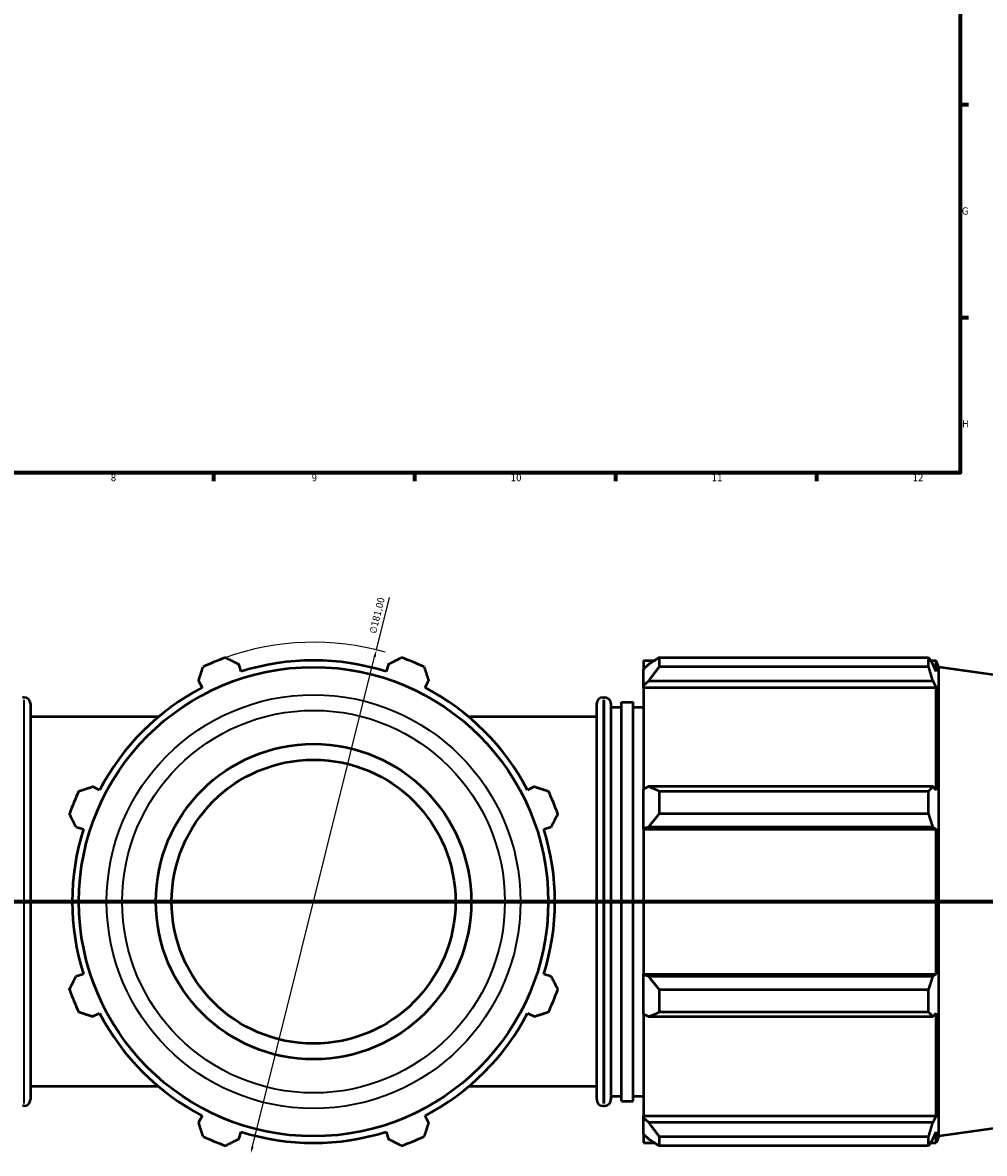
# Model space of a CAD drawing. Header units: millimetres. Extents: x -9 to 1578, y -217 to 1430.
# Tile 4 of 12: x 494 to 829, y -217 to 177. Entities that reach past the tile are written whole.
import ezdxf

# ---------------------------------------------------------------- set-up
doc = ezdxf.new("R2010")
doc.units = ezdxf.units.MM
doc.linetypes.add('CHAIN', pattern=[0.7087, 0.4724, -0.0591, 0.1181, -0.0591])
for name, color, linetype, lineweight in [('Border (ISO)', 7, 'Continuous', 70), ('Dimension (ISO)', 7, 'Continuous', 25), ('Section Line (ISO)', 7, 'CHAIN', 70), ('Visible (ISO)', 7, 'Continuous', 50), ('Visible Narrow (ISO)', 7, 'Continuous', 35)]:
    doc.layers.add(name, color=color, linetype=linetype, lineweight=lineweight)
doc.styles.add('Note Text (ISO)', font='tahoma.ttf')
doc.dimstyles.new('Default (ISO)', dxfattribs={"dimtxt": 2.5, "dimasz": 2.5, "dimexe": 3.175, "dimexo": 0, "dimgap": 0.762, "dimtad": 1, "dimrnd": 1e-08, "dimzin": 0, "dimtxsty": 'Note Text (ISO)', "dimcen": 0.09, "dimdle": 10, "dimclrd": 256, "dimclre": 256, "dimclrt": 232, "dimazin": 0, "dimtfac": 1.40208, "dimtmove": 0, "dimatfit": 3, "dimfxl": 1, "dimtolj": 1, "dimtzin": 0, "dimlwd": -1, "dimlwe": -1, "dimarcsym": 0})

# ---------------------------------------------------------------- blocks, each defined once
blk = doc.blocks.new('Borders Default Border')
at = {"layer": 'Border (ISO)'}
for p, q in [((821, 148.5), (823.9, 148.5)), ((821, 74.25), (823.9, 74.25)), ((560.67, 20), (560.67, 17.1)), ((630.75, 20), (630.75, 17.1)), ((700.83, 20), (700.83, 17.1)), ((770.92, 20), (770.92, 17.1))]:
    blk.add_line(p, q, dxfattribs=at)
at = {"layer": 'Border (ISO)', "flags": 128}
blk.add_lwpolyline([(20, 20), (20, 574), (821, 574), (821, 20), (20, 20)], dxfattribs=at)
at = {"layer": 'Border (ISO)', "color": 232, "true_color": 0xca0064, "char_height": 2.5, "attachment_point": 7, "style": 'Note Text (ISO)'}
for s, insert in [('G', (821.61, 110.08)), ('H', (821.74, 35.88)), ('8', (524.81, 17.04)), ('9', (594.88, 17.05)), ('10', (664.29, 17.05)), ('11', (734.37, 17.1)), ('12', (804.46, 17.1))]:
    blk.add_mtext(s, dxfattribs=dict(at, insert=insert))
blk = doc.blocks.new('2dTransSection0')
at = {"layer": 'Section Line (ISO)', "linetype": 'CHAIN'}
blk.add_line((153.75, -129.56), (1049.9, -129.56), dxfattribs=at)
blk = doc.blocks.new('*D15')
at = {"layer": 'Defpoints', "color": 0, "transparency": 16777216}
for p in [(617.43, -41.75), (573.63, -217.37)]:
    blk.add_point(p, dxfattribs=at)
at = {"layer": 'Dimension (ISO)', "transparency": 16777216}
for p, q in [((617.43, -41.75), (622, -23.43)), ((574.24, -214.95), (616.82, -44.18))]:
    blk.add_line(p, q, dxfattribs=at)
blk.add_arc((595.53, -129.56), 90.5, 73.9873, 109.792, dxfattribs=at)
for points in [[(616.42, -44.08), (617.23, -44.28), (617.43, -41.75)], [(573.83, -214.85), (574.64, -215.05), (573.63, -217.37)]]:
    blk.add_solid(points, dxfattribs=at)
at = {"layer": 'Dimension (ISO)', "color": 232, "true_color": 0xca0064, "transparency": 16777216, "insert": (614.85, -35.68), "char_height": 2.5, "attachment_point": 1, "rotation": 75.9974, "style": 'Note Text (ISO)'}
blk.add_mtext('\\A1;∅181,00', dxfattribs=at)

msp = doc.modelspace()

# ---------------------------------------------------------------- linework, layer by layer
at = {"layer": 'Visible (ISO)'}
for p, q in [((570.222, -49.294), (569.406, -46.704)), ((621.657, -46.704), (620.84, -49.294)), ((710.631, -45.398), (710.631, -48.431)), ((710.631, -45.398), (714.484, -45.398)), ((712.441, -46.704), (710.631, -48.431)), ((716.061, -44.409), (716.061, -47.682)), ((716.061, -44.409), (810.028, -44.409)), ((810.028, -47.682), (810.028, -44.409)), ((810.665, -45.398), (812.588, -45.398)), ((812.588, -49.294), (811.491, -46.704)), ((812.588, -49.294), (812.588, -45.398)), ((813.531, -47.734), (812.588, -45.398)), ((710.631, -54.105), (710.631, -48.431)), ((810.028, -47.682), (716.061, -47.682)), ((813.531, -211.393), (813.531, -47.734)), ((882.297, -57.398), (813.531, -47.734)), ((555.414, -52.5), (556.668, -54.908)), ((634.394, -54.908), (635.648, -52.5)), ((710.631, -54.105), (712.441, -52.5)), ((710.631, -54.908), (710.631, -54.105)), ((710.631, -54.908), (710.631, -90.282)), ((710.631, -54.908), (812.588, -54.908)), ((712.441, -52.5), (811.491, -52.5)), ((811.491, -52.5), (812.588, -54.908)), ((812.588, -90.7), (812.588, -54.908)), ((494.565, -58.295), (494.065, -58.295)), ((696.498, -58.295), (696.998, -58.295)), ((496.765, -60.495), (496.765, -198.632)), ((694.298, -198.632), (694.298, -60.495)), ((699.198, -60.495), (699.198, -198.632)), ((699.198, -61.688), (702.873, -61.688)), ((702.873, -199.135), (702.873, -59.991)), ((702.873, -59.991), (706.956, -59.991)), ((706.956, -199.135), (706.956, -59.991)), ((706.956, -61.688), (710.631, -61.688)), ((541.439, -65.082), (496.765, -65.082)), ((694.298, -65.082), (649.623, -65.082)), ((520.876, -90.7), (518.468, -89.447)), ((672.595, -89.447), (670.186, -90.7)), ((712.441, -89.447), (710.631, -90.282)), ((710.631, -103.982), (710.631, -90.282)), ((811.491, -89.447), (712.441, -89.447)), ((812.588, -90.7), (811.491, -89.447)), ((716.061, -91.019), (716.061, -98.92)), ((716.061, -91.019), (810.028, -91.019)), ((810.028, -98.92), (810.028, -91.019)), ((810.028, -98.92), (716.061, -98.92)), ((512.672, -103.438), (515.262, -104.254)), ((675.801, -104.254), (678.39, -103.438)), ((710.631, -103.982), (712.441, -103.438)), ((710.631, -104.254), (710.631, -103.982)), ((710.631, -104.254), (710.631, -154.872)), ((710.631, -104.254), (812.588, -104.254)), ((712.441, -103.438), (811.491, -103.438)), ((811.491, -103.438), (812.588, -104.254)), ((812.588, -154.872), (812.588, -104.254)), ((515.262, -154.872), (512.672, -155.689)), ((678.39, -155.689), (675.801, -154.872)), ((710.631, -155.144), (710.631, -154.872)), ((710.631, -154.872), (812.588, -154.872)), ((710.631, -168.844), (710.631, -155.144)), ((712.441, -155.689), (710.631, -155.144)), ((811.491, -155.689), (712.441, -155.689)), ((812.588, -154.872), (811.491, -155.689)), ((716.061, -160.207), (716.061, -168.108)), ((716.061, -160.207), (810.028, -160.207)), ((810.028, -168.108), (810.028, -160.207)), ((518.468, -169.68), (520.876, -168.426)), ((670.186, -168.426), (672.595, -169.68)), ((710.631, -168.844), (710.631, -204.219)), ((710.631, -168.844), (712.441, -169.68)), ((810.028, -168.108), (716.061, -168.108)), ((811.491, -169.68), (812.588, -168.426)), ((812.588, -204.219), (812.588, -168.426)), ((712.441, -169.68), (811.491, -169.68)), ((541.439, -194.045), (496.765, -194.045)), ((694.298, -194.045), (649.623, -194.045)), ((494.565, -200.832), (494.065, -200.832)), ((696.498, -200.832), (696.998, -200.832)), ((699.198, -197.438), (702.873, -197.438)), ((702.873, -199.135), (706.956, -199.135)), ((706.956, -197.438), (710.631, -197.438)), ((556.668, -204.219), (555.414, -206.627)), ((635.648, -206.627), (634.394, -204.219)), ((710.631, -205.021), (710.631, -204.219)), ((710.631, -204.219), (812.588, -204.219)), ((710.631, -210.696), (710.631, -205.021)), ((712.441, -206.627), (710.631, -205.021)), ((812.588, -204.219), (811.491, -206.627)), ((882.297, -201.729), (813.531, -211.393)), ((811.491, -206.627), (712.441, -206.627)), ((569.406, -212.422), (570.222, -209.833)), ((620.84, -209.833), (621.657, -212.422)), ((710.631, -210.696), (710.631, -213.728)), ((710.631, -210.696), (712.441, -212.422)), ((716.061, -211.445), (716.061, -214.717)), ((716.061, -211.445), (810.028, -211.445)), ((810.028, -214.717), (810.028, -211.445)), ((811.491, -212.422), (812.588, -209.833)), ((812.588, -213.728), (812.588, -209.833)), ((813.531, -211.393), (812.588, -213.728)), ((710.631, -213.728), (714.484, -213.728)), ((810.028, -214.717), (716.061, -214.717)), ((810.665, -213.728), (812.588, -213.728))]:
    msp.add_line(p, q, dxfattribs=at)
for radius in [81.83, 55, 49.5]:
    msp.add_circle((595.531, -129.563), radius, dxfattribs=at)
for centre, radius, start, end in [((595.531, -129.563), 90.5, 109.79198, 115.20802), ((595.531, -129.563), 84.165, 72.5, 107.5), ((595.531, -129.563), 90.5, 64.79198, 70.20802), ((595.531, -129.563), 84.165, 117.5, 152.5), ((595.531, -129.563), 84.165, 27.5, 62.5), ((494.565, -60.495), 2.2, 0, 90), ((696.498, -60.495), 2.2, 90, 180), ((696.998, -60.495), 2.2, 0, 90), ((595.531, -129.563), 90.5, 154.79198, 160.20802), ((595.531, -129.563), 90.5, 19.79198, 25.20802), ((595.531, -129.563), 84.165, 162.5, 197.5), ((595.531, -129.563), 84.165, 342.5, 17.5), ((595.531, -129.563), 90.5, 199.79198, 205.20802), ((595.531, -129.563), 90.5, 334.79198, 340.20802), ((595.531, -129.563), 84.165, 207.5, 242.5), ((595.531, -129.563), 84.165, 297.5, 332.5), ((494.565, -198.632), 2.2, 270, 0), ((696.498, -198.632), 2.2, 180, 270), ((696.998, -198.632), 2.2, 270, 0), ((595.531, -129.563), 90.5, 244.79198, 250.20802), ((595.531, -129.563), 84.165, 252.5, 287.5), ((595.531, -129.563), 90.5, 289.79198, 295.20802)]:
    msp.add_arc(centre, radius, start, end, dxfattribs=at)
for points, weights in [([(564.887, -44.409), (567.193, -45.58), (569.406, -46.704)], [1, 1.00104123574, 1.00126552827]), ([(621.657, -46.704), (623.87, -45.58), (626.175, -44.409)], [1.00126552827, 1.00104123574, 1]), ([(716.061, -44.409), (714.179, -45.58), (712.441, -46.704)], [1.01822643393, 1.01286624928, 1.00671180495]), ([(810.028, -44.409), (810.789, -45.58), (811.491, -46.704)], [1, 1.00104123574, 1.00126552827]), ([(555.414, -52.5), (556.185, -50.14), (556.987, -47.682)], [1.00126552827, 1.00104123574, 1]), ([(634.076, -47.682), (634.878, -50.14), (635.648, -52.5)], [1, 1.00104123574, 1.00126552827]), ([(712.441, -52.5), (714.179, -50.14), (716.061, -47.682)], [1.00671180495, 1.01286624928, 1.01822643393]), ([(811.491, -52.5), (810.789, -50.14), (810.028, -47.682)], [1.00126552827, 1.00104123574, 1]), ([(513.65, -91.019), (516.108, -90.217), (518.468, -89.447)], [1, 1.00104123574, 1.00126552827]), ([(672.595, -89.447), (674.955, -90.217), (677.413, -91.019)], [1.00126552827, 1.00104123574, 1]), ([(716.061, -91.019), (714.179, -90.217), (712.441, -89.447)], [1.01822643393, 1.01286624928, 1.00671180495]), ([(810.028, -91.019), (810.789, -90.217), (811.491, -89.447)], [1, 1.00104123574, 1.00126552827]), ([(512.672, -103.438), (511.548, -101.225), (510.377, -98.92)], [1.00126552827, 1.00104123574, 1]), ([(680.685, -98.92), (679.514, -101.225), (678.39, -103.438)], [1, 1.00104123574, 1.00126552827]), ([(712.441, -103.438), (714.179, -101.225), (716.061, -98.92)], [1.00671180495, 1.01286624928, 1.01822643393]), ([(811.491, -103.438), (810.789, -101.225), (810.028, -98.92)], [1.00126552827, 1.00104123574, 1]), ([(510.377, -160.207), (511.548, -157.902), (512.672, -155.689)], [1, 1.00104123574, 1.00126552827]), ([(678.39, -155.689), (679.514, -157.902), (680.685, -160.207)], [1.00126552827, 1.00104123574, 1]), ([(716.061, -160.207), (714.179, -157.902), (712.441, -155.689)], [1.01822643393, 1.01286624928, 1.00671180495]), ([(810.028, -160.207), (810.789, -157.902), (811.491, -155.689)], [1, 1.00104123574, 1.00126552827]), ([(518.468, -169.68), (516.108, -168.91), (513.65, -168.108)], [1.00126552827, 1.00104123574, 1]), ([(677.413, -168.108), (674.955, -168.91), (672.595, -169.68)], [1, 1.00104123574, 1.00126552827]), ([(712.441, -169.68), (714.179, -168.91), (716.061, -168.108)], [1.00671180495, 1.01286624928, 1.01822643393]), ([(811.491, -169.68), (810.789, -168.91), (810.028, -168.108)], [1.00126552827, 1.00104123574, 1]), ([(556.987, -211.445), (556.185, -208.987), (555.414, -206.627)], [1, 1.00104123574, 1.00126552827]), ([(635.648, -206.627), (634.878, -208.987), (634.076, -211.445)], [1.00126552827, 1.00104123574, 1]), ([(716.061, -211.445), (714.179, -208.987), (712.441, -206.627)], [1.01822643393, 1.01286624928, 1.00671180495]), ([(810.028, -211.445), (810.789, -208.987), (811.491, -206.627)], [1, 1.00104123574, 1.00126552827]), ([(569.406, -212.422), (567.193, -213.546), (564.887, -214.717)], [1.00126552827, 1.00104123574, 1]), ([(626.175, -214.717), (623.87, -213.546), (621.657, -212.422)], [1, 1.00104123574, 1.00126552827]), ([(712.441, -212.422), (714.179, -213.546), (716.061, -214.717)], [1.00671180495, 1.01286624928, 1.01822643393]), ([(811.491, -212.422), (810.789, -213.546), (810.028, -214.717)], [1.00126552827, 1.00104123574, 1])]:
    msp.add_rational_spline(points, weights, degree=2, dxfattribs=at)
at = {"layer": 'Visible Narrow (ISO)'}
for p, q in [((494.565, -199.955), (494.565, -59.172)), ((696.498, -59.172), (696.498, -199.955)), ((696.998, -199.955), (696.998, -59.172))]:
    msp.add_line(p, q, dxfattribs=at)
for radius in [72.165, 66.719]:
    msp.add_circle((595.531, -129.563), radius, dxfattribs=at)

# ---------------------------------------------------------------- block references
msp.add_blockref('Borders Default Border', (0, 0))
at = {"layer": 'Section Line (ISO)'}
msp.add_blockref('2dTransSection0', (0, 0), dxfattribs=at)

# ---------------------------------------------------------------- dimensions: what is measured, and where the dimension line sits
at = {"layer": 'Dimension (ISO)'}
dim = msp.add_diameter_dim_2p(p1=(573.633, -217.374), p2=(617.429, -41.753), dimstyle='Default (ISO)', override={"dimdec": 2, "dimlfac": 1, "dimtp": 0, "dimtm": 0, "dimtdec": 2, "dimatfit": 2}, dxfattribs=at)
dim.commit()
dim.dimension.update_dxf_attribs({"geometry": '*D15', "text_midpoint": (620.259, -30.406), "dimtype": 163})

doc.saveas('drawing.dxf')
